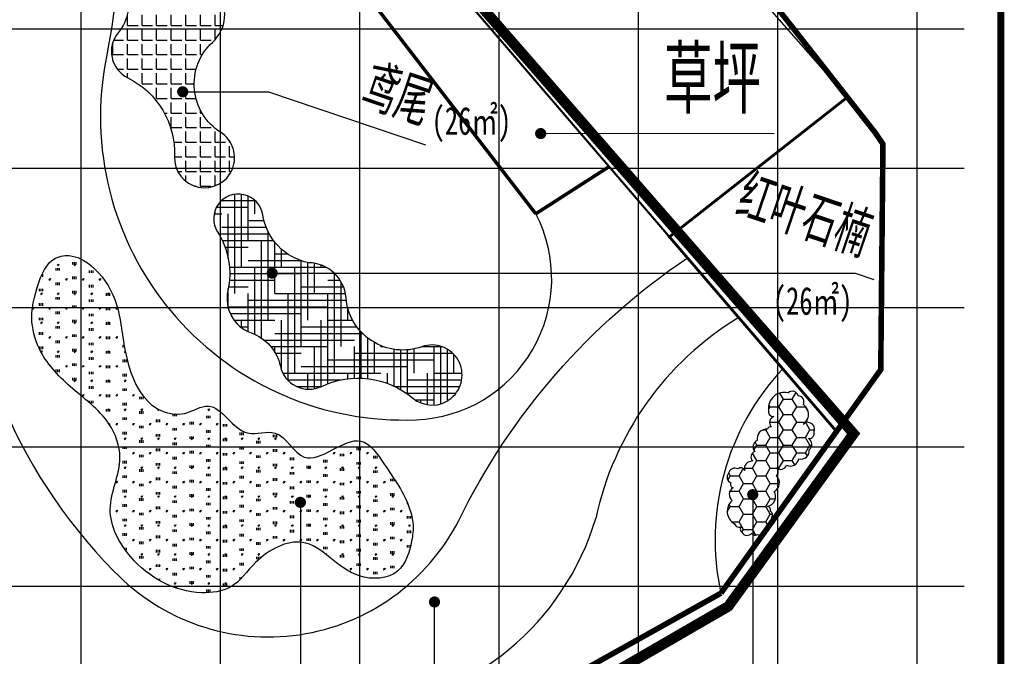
# Model space of a CAD drawing. Header units: millimetres. Extents: x -64078 to -62795, y 13127 to 13405.
# Tile 31 of 51: x -63385 to -63244, y 13224 to 13315. Entities that reach past the tile are written whole.
import ezdxf

# ---------------------------------------------------------------- set-up
doc = ezdxf.new("R2010")
doc.units = ezdxf.units.MM
doc.header["$LTSCALE"] = 1000
doc.header["$MEASUREMENT"] = 0
doc.linetypes.add('ACAD_ISO02W100', pattern=[15, 12, -3])
doc.linetypes.add('DASH', pattern=[0.35, 0.25, -0.1])
for name, color, linetype in [('DIM_LEAD', 3, 'Continuous'), ('DIM_SYMB', 3, 'Continuous'), ('dixing', 251, 'ACAD_ISO02W100'), ('DLSS', 4, 'Continuous'), ('PUB_TEXT', 7, 'Continuous'), ('SYN_TK', 7, 'Continuous'), ('填充', 251, 'Continuous'), ('文字', 6, 'Continuous'), ('方格网', 252, 'Continuous'), ('灌木线', 81, 'Continuous')]:
    doc.layers.add(name, color=color, linetype=linetype)
doc.styles.add('_TCH_DIM', font='SIMPLEX', dxfattribs={"bigfont": 'GBCBIG'})
doc.styles.add('_TCH_DYN', font='SimSun.ttf')

msp = doc.modelspace()

# ---------------------------------------------------------------- hatches: boundary and pattern name
at = {"layer": '填充', "ltscale": 60}
h = msp.add_hatch(dxfattribs=at)
h.set_pattern_fill('HOUND', color=98, scale=1.99999999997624, angle=18.69684830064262)
h.set_pattern_definition([(360, (-66343.26315402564, 12932.88649473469), (3.809999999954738, 0.9524999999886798), [15.23999999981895, -7.619999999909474]), (90, (-66343.26315402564, 12932.88649473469), (-0.9524999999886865, -3.809999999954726), [15.2399999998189, -7.619999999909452])])
edge = h.paths.add_edge_path()
edge.add_arc((-63400.79192062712, 13293.45351781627), 6.076702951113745, 149.8794801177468, 366.202847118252)
edge.add_arc((-63455.06899878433, 13299.13709812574), 60.52732160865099, 355.2359026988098, 376.8361762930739)
edge.add_arc((-63371.11173329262, 13318.71874116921), 26.10501278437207, 149.4039102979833, 184.505646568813, ccw=False)
edge.add_arc((-63401.43869414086, 13339.87657208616), 11.12081740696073, 314.947322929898, 394.4654251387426)
edge.add_arc((-63396.13798894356, 13338.95020608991), 8.190628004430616, 61.81933771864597, 114.5344294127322)
edge.add_arc((-63398.46983360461, 13361.53353935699), 15.16994989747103, 241.53340717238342, 265.95824054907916, ccw=False)
edge.add_arc((-63409.32642235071, 13341.51035783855), 7.607084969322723, 61.53340717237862, 137.4900959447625)
edge.add_arc((-63411.99750683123, 13343.9588053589), 3.983607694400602, 137.490095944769, 250.3038220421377)
edge.add_arc((-63415.75053047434, 13330.2988631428), 10.19835242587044, 5.827550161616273, 76.32856646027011, ccw=False)
edge.add_arc((-62855.74088613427, 13321.60650494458), 549.950039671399, 178.9864652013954, 180.5519028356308)
edge.add_arc((-56935.94414361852, 13967.52024384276), 6502.412563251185, 185.7477590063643, 185.8319142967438)
edge.add_arc((-63467.24536707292, 13309.73781812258), 62.6120440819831, 347.79680889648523, 357.3172761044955, ccw=False)
edge = h.paths.add_edge_path()
edge.add_arc((-63342.09141415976, 13288.39086756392), 8.34062937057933, 188.9968959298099, 258.6369687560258, ccw=False)
edge.add_arc((-63353.8269244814, 13286.53279705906), 3.54106362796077, 8.996895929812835, 212.5565733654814)
edge.add_arc((-63366.20478746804, 13278.6300357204), 11.14447786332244, -12.664906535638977, 32.556573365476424, ccw=False)
edge.add_arc((-63350.26136462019, 13275.04729003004), 5.196537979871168, 167.3350934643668, 250.3925159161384)
edge.add_arc((-63354.20681511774, 13263.9717559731), 6.560759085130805, 12.282290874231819, 70.39251591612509, ccw=False)
edge.add_arc((-63343.68795022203, 13266.26183389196), 4.204508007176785, 192.2822908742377, 295.6613471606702)
edge.add_arc((-63336.63386003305, 13251.57917679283), 12.08477091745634, 49.74967715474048, 115.66134716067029, ccw=False)
edge.add_arc((-63326.03826261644, 13264.0950589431), 4.313826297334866, 229.7496771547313, 469.6629355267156)
edge.add_arc((-63330.23773933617, 13275.84769283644), 8.166558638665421, 184.6085586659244, 289.6629355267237, ccw=False)
edge.add_arc((-63343.82197086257, 13274.75268918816), 5.461734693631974, 4.608558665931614, 89.08471724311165)
h = msp.add_hatch(dxfattribs=at)
h.set_pattern_fill('ANGLE', color=98, scale=0.5999999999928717, angle=18.69684830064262)
h.set_pattern_definition([(360, (-66343.26315402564, 12932.88649473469), (9.095999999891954e-16, 2.095499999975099), [1.523999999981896, -0.5714999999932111]), (90, (-66343.26315402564, 12932.88649473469), (-2.095499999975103, 1.023199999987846e-15), [1.52399999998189, -0.5714999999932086])])
edge = h.paths.add_edge_path()
edge.add_ellipse((-63412.78981062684, 13327.57605792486), major_axis=(0.3738863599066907, 1.529799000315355), ratio=0.9413172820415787, start_angle=245.6273398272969, end_angle=355.6273398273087)
edge = h.paths.add_edge_path()
edge.add_ellipse((-63411.58185959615, 13324.63590359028), major_axis=(0.4742765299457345, 1.940556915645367), ratio=0.9413172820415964, start_angle=266.0896896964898, end_angle=376.0896896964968)
edge = h.paths.add_edge_path()
edge.add_ellipse((-63410.66197721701, 13321.8714972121), major_axis=(0.5594339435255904, 2.288988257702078), ratio=0.9413172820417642, start_angle=241.5438248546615, end_angle=351.5438248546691)
edge = h.paths.add_edge_path()
edge.add_ellipse((-63410.60189102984, 13318.66529773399), major_axis=(0.5492896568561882, 2.247481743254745), ratio=0.9413172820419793, start_angle=218.727989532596, end_angle=328.7279895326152)
edge = h.paths.add_edge_path()
edge.add_ellipse((-63410.36964774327, 13316.69526061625), major_axis=(0.169263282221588, 0.6925601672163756), ratio=0.9413172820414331, start_angle=164.3157328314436, end_angle=274.3157328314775)
edge = h.paths.add_edge_path()
edge.add_ellipse((-63411.66428136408, 13316.30052390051), major_axis=(0.2477978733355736, 1.013893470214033), ratio=0.9413172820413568, start_angle=160.2424555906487, end_angle=270.2424555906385)
edge = h.paths.add_edge_path()
edge.add_ellipse((-63413.46958937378, 13315.31547372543), major_axis=(0.3144805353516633, 1.286733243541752), ratio=0.9413172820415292, start_angle=177.721611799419, end_angle=287.7216117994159)
edge = h.paths.add_edge_path()
edge.add_ellipse((-63415.4876899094, 13313.88289819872), major_axis=(0.4169147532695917, 1.705854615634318), ratio=0.9413172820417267, start_angle=178.1554839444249, end_angle=288.1554839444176)
edge = h.paths.add_edge_path()
edge.add_ellipse((-63417.41551562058, 13310.63853284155), major_axis=(0.5136224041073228, 2.10154508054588), ratio=0.9413172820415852, start_angle=218.9870723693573, end_angle=328.9870723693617)
edge = h.paths.add_edge_path()
edge.add_ellipse((-63417.89479010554, 13305.82963669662), major_axis=(0.7524789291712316, 3.078853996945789), ratio=0.9413172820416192, start_angle=238.2984765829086, end_angle=348.2984765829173)
edge = h.paths.add_edge_path()
edge.add_ellipse((-63417.4629263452, 13302.3503720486), major_axis=(0.5027258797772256, 2.056960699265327), ratio=0.94131728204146, start_angle=209.5647737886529, end_angle=319.564773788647)
edge = h.paths.add_edge_path()
edge.add_ellipse((-63417.7880550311, 13300.26698953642), major_axis=(0.2120790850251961, 0.8677459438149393), ratio=0.9413172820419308, start_angle=176.8681041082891, end_angle=286.8681041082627)
edge = h.paths.add_edge_path()
edge.add_ellipse((-63419.79534901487, 13296.66966938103), major_axis=(0.7774998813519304, 3.181230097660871), ratio=0.9413172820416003, start_angle=230.0876845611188, end_angle=340.0876845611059)
edge = h.paths.add_edge_path()
edge.add_ellipse((-63419.80410584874, 13293.24305443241), major_axis=(0.4898099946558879, 2.004113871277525), ratio=0.9413172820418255, start_angle=196.5809610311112, end_angle=306.5809610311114)
edge = h.paths.add_edge_path()
edge.add_ellipse((-63420.38450234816, 13292.36043162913), major_axis=(0.3269061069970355, 1.337573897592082), ratio=0.9413172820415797, start_angle=114.4984994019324, end_angle=224.4984994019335)
edge = h.paths.add_edge_path()
edge.add_ellipse((-63421.52264164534, 13293.53174541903), major_axis=(0.3454044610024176, 1.413262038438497), ratio=0.941317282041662, start_angle=78.57661793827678, end_angle=188.576617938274)
edge = h.paths.add_edge_path()
edge.add_ellipse((-63422.56706835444, 13294.43911833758), major_axis=(0.08674468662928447, 0.3549258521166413), ratio=0.9413172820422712, start_angle=50.9306925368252, end_angle=160.9306925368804)
edge = h.paths.add_edge_path()
edge.add_ellipse((-63421.79076783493, 13296.16229064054), major_axis=(0.4161789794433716, 1.702844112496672), ratio=0.9413172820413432, start_angle=48.22881473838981, end_angle=158.2288147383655)
edge = h.paths.add_edge_path()
edge.add_ellipse((-63421.05306873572, 13299.52026153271), major_axis=(0.6118931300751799, 2.503631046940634), ratio=0.9413172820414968, start_angle=41.7037123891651, end_angle=151.7037123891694)
edge = h.paths.add_edge_path()
edge.add_ellipse((-63421.30461659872, 13303.8180648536), major_axis=(0.5275795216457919, 2.158652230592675), ratio=0.9413172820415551, start_angle=60.38731594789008, end_angle=170.3873159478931)
edge = h.paths.add_edge_path()
edge.add_ellipse((-63422.33186767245, 13307.20522824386), major_axis=(0.4625912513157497, 1.892745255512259), ratio=0.9413172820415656, start_angle=69.48377191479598, end_angle=179.4837719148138)
edge = h.paths.add_edge_path()
edge.add_ellipse((-63422.39363867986, 13310.07742717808), major_axis=(0.5544258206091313, 2.268496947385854), ratio=0.9413172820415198, start_angle=43.6446139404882, end_angle=153.6446139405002)
edge = h.paths.add_edge_path()
edge.add_ellipse((-63421.5844948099, 13313.89202746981), major_axis=(0.631649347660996, 2.584465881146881), ratio=0.9413172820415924, start_angle=36.07999103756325, end_angle=146.0799910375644)
edge = h.paths.add_edge_path()
edge.add_ellipse((-63420.78931338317, 13318.1881304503), major_axis=(0.609572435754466, 2.494135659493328), ratio=0.9413172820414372, start_angle=39.48037828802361, end_angle=149.4803782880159)
edge = h.paths.add_edge_path()
edge.add_ellipse((-63420.30672947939, 13321.74396717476), major_axis=(0.4772255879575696, 1.952623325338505), ratio=0.9413172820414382, start_angle=32.14027730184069, end_angle=142.1402773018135)
edge = h.paths.add_edge_path()
edge.add_ellipse((-63419.99183554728, 13323.41098280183), major_axis=(0.2312189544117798, 0.9460589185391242), ratio=0.9413172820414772, start_angle=-20.46658418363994, end_angle=89.53341581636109)
edge = h.paths.add_edge_path()
edge.add_ellipse((-63417.8360609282, 13325.33866877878), major_axis=(0.4819538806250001, 1.971969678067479), ratio=0.941317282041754, start_angle=26.47691091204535, end_angle=136.4769109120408)
edge = h.paths.add_edge_path()
edge.add_ellipse((-63417.84858575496, 13328.38446479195), major_axis=(0.2719278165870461, 1.112623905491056), ratio=0.9413172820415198, start_angle=63.78823478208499, end_angle=173.788234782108)
edge = h.paths.add_edge_path()
edge.add_ellipse((-63417.92639551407, 13329.5972667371), major_axis=(0.2174379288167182, 0.8896722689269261), ratio=0.9413172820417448, start_angle=25.54619304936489, end_angle=135.5461930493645)
edge = h.paths.add_edge_path()
edge.add_ellipse((-63417.59966488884, 13329.89433223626), major_axis=(0.1904771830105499, 0.7793592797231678), ratio=0.9413172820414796, start_angle=-55.00000000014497, end_angle=54.99999999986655)
edge = h.paths.add_edge_path()
edge.add_ellipse((-63416.07578460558, 13328.98041102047), major_axis=(0.35892979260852, 1.468602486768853), ratio=0.9413172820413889, start_angle=-60.71591609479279, end_angle=49.28408390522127)
edge = h.paths.add_edge_path()
edge.add_ellipse((-63413.63354714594, 13328.35391770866), major_axis=(0.3707761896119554, 1.517073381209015), ratio=0.9413172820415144, start_angle=-49.4672881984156, end_angle=60.53271180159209)
edge = h.paths.add_edge_path()
edge.add_arc((-63402.63564160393, 13272.06131311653), 4.352306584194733, 91.8225230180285, 201.8225230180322)
edge.add_arc((-63405.49360337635, 13270.14025313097), 1.220702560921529, 165.619939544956, 275.6199395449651)
edge.add_arc((-63403.79055557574, 13267.12366285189), 2.39871023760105, 131.3112105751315, 241.3112105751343)
edge.add_arc((-63403.13983039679, 13261.75385057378), 3.729874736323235, 118.8938194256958, 228.893819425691)
edge.add_arc((-63406.20823295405, 13255.43899049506), 3.558184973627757, 80.02779998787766, 190.0277999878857)
edge.add_arc((-63410.96298203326, 13253.37720318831), 1.90913260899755, 49.06290093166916, 159.062900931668)
edge.add_arc((-63411.61860337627, 13253.71774171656), 1.178093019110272, 163.1405533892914, 273.1405533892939)
edge.add_arc((-63410.00223295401, 13250.55504043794), 2.520687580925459, 127.9982032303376, 237.9982032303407)
edge.add_arc((-63410.15366550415, 13245.68941695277), 2.974017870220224, 113.4686713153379, 223.4686713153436)
edge.add_arc((-63412.18050061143, 13241.14839305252), 2.498491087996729, 93.01835649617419, 203.0183564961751)
edge.add_arc((-63413.96336678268, 13237.70314929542), 2.521769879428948, 101.8232614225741, 211.8232614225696)
edge.add_arc((-63414.87062834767, 13237.72282165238), 1.829531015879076, 227.5246609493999, 337.5246609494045)
edge.add_arc((-63410.38879216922, 13237.76627917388), 2.888429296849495, 194.9031047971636, 304.9031047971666)
edge.add_arc((-63406.77328075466, 13235.47819923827), 1.964441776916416, 182.3567652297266, 292.3567652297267)
edge.add_arc((-63404.58317082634, 13234.02495441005), 1.487982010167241, 194.1413584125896, 304.1413584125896)
edge.add_arc((-63402.01406089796, 13234.00757789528), 2.116823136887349, 215.000000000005, 325.0000000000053)
edge.add_arc((-63398.83327466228, 13235.34146796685), 2.930144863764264, 240.4120305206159, 350.4120305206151)
edge.add_arc((-63396.85573111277, 13236.155418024), 1.589448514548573, 304.9999999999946, 415.0000000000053)
edge.add_arc((-63398.82413259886, 13238.10988056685), 2.953052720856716, 347.2354504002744, 457.2354504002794)
edge.add_arc((-63400.79052027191, 13242.37904375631), 2.082521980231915, 319.963845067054, 441.8713903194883)
edge.add_arc((-63402.79614181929, 13242.73493346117), 2.863532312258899, 36.56014195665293, 87.35628429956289)
edge.add_arc((-63402.67531376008, 13247.35731964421), 1.761937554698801, 270.3659300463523, 352.1087684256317)
edge.add_arc((-63399.33081714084, 13248.63908930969), 2.208880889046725, 223.6137507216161, 333.6137507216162)
edge.add_arc((-63397.95491990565, 13249.0951742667), 1.559032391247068, 292.7485690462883, 402.7485690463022)
edge.add_arc((-63398.51902983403, 13250.1698816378), 1.709048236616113, 359.4480494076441, 469.4480494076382)
edge.add_arc((-63400.64532246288, 13254.00541802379), 2.715002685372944, 305.0000000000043, 415.0000000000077)
edge.add_arc((-63400.0699199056, 13257.40179560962), 1.529220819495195, 309.945966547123, 419.9459665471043)
edge.add_arc((-63400.9867239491, 13261.59036305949), 3.322538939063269, 300.4269181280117, 410.4269181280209)
edge.add_arc((-63398.00870721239, 13265.80519923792), 1.864650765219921, 242.4877438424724, 352.4877438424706)
edge.add_arc((-63396.02554231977, 13267.67644299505), 2.11929843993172, 266.3608091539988, 376.3608091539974)
edge.add_arc((-63395.73291990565, 13268.91433808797), 1.855092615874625, 339.7881544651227, 449.7881544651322)
edge.add_arc((-63397.16916366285, 13271.21496050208), 1.51031575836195, 342.8424892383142, 452.8424892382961)
edge.add_arc((-63398.62775501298, 13274.58460681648), 2.319188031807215, 306.6288249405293, 416.6288249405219)
edge.add_arc((-63398.05778607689, 13277.64422923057), 1.326179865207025, 302.1507637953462, 412.1507637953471)
edge.add_arc((-63398.13340849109, 13279.84660681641), 1.457875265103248, 307.591669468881, 417.5916694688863)
edge.add_arc((-63398.46381714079, 13280.70282667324), 1.173166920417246, 18.62055346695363, 128.6205534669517)
edge.add_arc((-63399.37452451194, 13279.79701546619), 1.831119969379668, 84.40699167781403, 194.4069916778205)
edge.add_arc((-63400.93525685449, 13277.30714929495), 2.045369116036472, 95.9719678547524, 205.9719678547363)
edge = h.paths.add_edge_path()
edge.add_arc((-63349.42402058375, 13322.90151027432), 8.340629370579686, 137.0106600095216, 206.6507328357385, ccw=False)
edge.add_arc((-63358.11524822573, 13331.00318853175), 3.541063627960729, 317.0106600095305, 520.5703374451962)
edge.add_arc((-63371.96445648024, 13335.88832513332), 11.14447786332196, 295.3488575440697, 340.57033744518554, ccw=False)
edge.add_arc((-63364.96839956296, 13321.12065820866), 5.196537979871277, 115.3488575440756, 198.4062799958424)
edge.add_arc((-63376.12420987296, 13317.40825594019), 6.560759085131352, -39.70394504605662, 18.406279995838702, ccw=False)
edge.add_arc((-63367.84189165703, 13310.53117948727), 4.204508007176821, 140.2960549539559, 243.6751112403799)
edge.add_arc((-63375.0655446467, 13295.93119848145), 12.08477091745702, -2.236558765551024, 63.67511124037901, ccw=False)
edge.add_arc((-63358.67943957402, 13295.29123663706), 4.313826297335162, 177.7634412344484, 417.6766996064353)
edge.add_arc((-63352.00622708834, 13305.83771677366), 8.166558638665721, 132.6223227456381, 237.6766996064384, ccw=False)
edge.add_arc((-63361.23479907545, 13315.8658690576), 5.461734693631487, 312.6223227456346, 397.0984813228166)
h = msp.add_hatch(dxfattribs=at)
h.set_pattern_fill('焦渣矿渣', color=98, scale=0.5999999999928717, angle=18.69684830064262)
h.set_pattern_definition([(360, (-65622.57447824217, 12932.88649473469), (1.199999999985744, 2.078399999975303), [0.2399999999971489, -2.159999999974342]), (300.0000000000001, (-65622.57447824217, 12932.88649473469), (2.39994719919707, -3.048454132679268e-05), [0.2399999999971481, -2.159999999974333]), (239.9999999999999, (-65622.33447824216, 12932.88649473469), (1.199947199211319, -2.078430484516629), [0.2399999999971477, -2.159999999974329]), (270, (-65621.61447824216, 12932.88649473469), (2.399999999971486, -1.199999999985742), [0.3599999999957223, -1.718399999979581]), (270, (-65621.37447824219, 12932.88649473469), (2.399999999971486, -1.199999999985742), [0.3599999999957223, -1.718399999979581]), (270, (-65621.13447824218, 12932.88649473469), (2.399999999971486, -1.199999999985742), [0.3599999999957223, -1.718399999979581])])
edge = h.paths.add_edge_path()
edge.add_spline(control_points=[(-63382.23181867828, 13278.10698243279), (-63382.86611411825, 13276.1728706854), (-63383.97315095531, 13272.79726238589), (-63382.41725436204, 13266.90119418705), (-63377.9536623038, 13262.08051397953), (-63372.40796108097, 13258.26273777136), (-63369.88302343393, 13251.39762516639), (-63373.53031873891, 13244.88995071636), (-63369.02764891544, 13236.26162980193), (-63361.70701966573, 13232.26778732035), (-63354.30818579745, 13233.23375544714), (-63351.31585826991, 13238.08104166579), (-63343.41526973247, 13242.20353197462), (-63338.46605728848, 13234.40214543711), (-63330.39413901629, 13234.93348739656), (-63329.01457230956, 13239.53932111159), (-63328.60909480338, 13242.63388325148), (-63329.63674680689, 13246.63823095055), (-63332.23208497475, 13250.26712667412), (-63336.78734828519, 13257.18211374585), (-63344.21903718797, 13249.12006775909), (-63347.68321415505, 13257.01006425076), (-63353.83064637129, 13254.40129853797), (-63356.93880986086, 13261.25473124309), (-63361.58769482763, 13258.00385710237), (-63367.62237362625, 13259.36167050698), (-63370.44751846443, 13266.99039963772), (-63370.76924821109, 13274.57108418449), (-63374.08026390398, 13279.50693057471), (-63377.64367359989, 13281.54548719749), (-63380.86312768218, 13280.88378796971), (-63381.7255061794, 13279.13419117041), (-63382.23181867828, 13278.10698243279)], knot_values=[0, 0, 0, 0, 1493.99811238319, 2607.477274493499, 4378.197246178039, 6306.95377408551, 7574.722502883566, 9458.039899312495, 11321.39862142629, 14170.17726092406, 15234.19817358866, 16489.69470593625, 18313.91544207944, 20678.72856970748, 22069.42344871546, 23268.87715094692, 23859.42382671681, 24432.30468100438, 26277.44034819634, 27458.09542380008, 29563.84260621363, 30917.91985394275, 31910.72664813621, 33614.82374103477, 34506.86382875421, 35468.72420547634, 37866.31167876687, 39743.39779400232, 41240.03099341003, 42093.41190277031, 42663.09993312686, 43473.17495171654, 43473.17495171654, 43473.17495171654, 43473.17495171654], degree=3, periodic=0)
h = msp.add_hatch(dxfattribs=at)
h.set_pattern_fill('HONEY', color=98, scale=0.7999999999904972, angle=18.69684830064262)
h.set_pattern_definition([(360, (-65622.57447824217, 12932.88649473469), (1.904999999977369, 1.09985199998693), [1.269999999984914, -2.539999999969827]), (119.9999999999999, (-65622.57447824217, 12932.88649473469), (-1.90499977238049, 1.099852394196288), [1.269999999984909, -2.539999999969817]), (59.99999999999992, (-65622.57447824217, 12932.88649473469), (2.275968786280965e-07, 2.199704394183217), [-2.539999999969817, 1.269999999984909])])
edge = h.paths.add_edge_path()
edge.add_arc((-63281.96669094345, 13242.92623476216), 0.6717838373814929, 195.4923410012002, 305.4923410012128)
edge.add_arc((-63281.27437310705, 13241.95088630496), 0.5243003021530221, 125.2080847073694, 235.2080847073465)
edge.add_arc((-63280.81855489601, 13241.9560368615), 0.8716950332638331, 209.9904401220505, 319.9904401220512)
edge.add_arc((-63279.71467641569, 13241.57383512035), 0.4712189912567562, 202.2234671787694, 312.223467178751)
edge.add_arc((-63279.03465037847, 13242.30766428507), 1.142121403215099, 251.4494653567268, 361.4494653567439)
edge.add_arc((-63278.05957058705, 13243.15926169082), 0.8394212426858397, 281.4528116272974, 391.4528116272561)
edge.add_arc((-63277.76982908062, 13244.01782696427), 0.5988642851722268, 315.3913854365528, 425.3913854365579)
edge.add_arc((-63277.94455303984, 13244.77079725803), 0.4725820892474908, 333.8201326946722, 443.8201326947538)
edge.add_arc((-63278.17431342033, 13246.65372997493), 1.440693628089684, 281.2325025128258, 391.2325025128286)
edge.add_arc((-63277.57162615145, 13248.63252465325), 1.383176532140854, 297.0585002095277, 407.0585002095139)
edge.add_arc((-63277.03145793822, 13250.19355996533), 0.6800988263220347, 306.2472387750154, 416.247238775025)
edge.add_arc((-63276.05666258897, 13251.47831356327), 0.9347184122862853, 230.3113603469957, 340.3113603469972)
edge.add_arc((-63274.60341738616, 13252.22970268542), 1.210591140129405, 241.7405274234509, 351.7405274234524)
edge.add_arc((-63273.11817107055, 13253.24263476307), 1.221098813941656, 256.3961333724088, 366.3961333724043)
edge.add_arc((-63272.51318695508, 13254.14019843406), 0.9747915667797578, 308.6271801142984, 418.6271801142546)
edge.add_arc((-63271.9705852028, 13255.75960190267), 0.78791164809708, 267.445226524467, 377.4452265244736)
edge.add_arc((-63272.07928852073, 13256.35706644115), 0.9331386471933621, 337.2234671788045, 447.2234671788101)
edge.add_arc((-63272.28594692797, 13256.8888320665), 0.4729225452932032, 57.82132056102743, 167.8213205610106)
edge.add_arc((-63273.74922923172, 13258.42189419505), 1.748238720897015, 304.9301980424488, 414.9301980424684)
edge.add_arc((-63273.55425688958, 13260.23477570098), 0.895137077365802, 334.7363142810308, 444.7363142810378)
edge.add_arc((-63274.35766485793, 13260.82434031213), 0.9355429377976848, 18.81968886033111, 128.8196888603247)
edge.add_arc((-63275.45783559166, 13259.32305476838), 2.288587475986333, 77.02863977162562, 187.0286397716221)
edge.add_arc((-63277.05423342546, 13258.84338776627), 0.7038908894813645, 163.5248616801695, 273.5248616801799)
edge.add_arc((-63276.65727851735, 13257.275179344), 0.9351133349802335, 112.2234671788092, 222.2234671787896)
edge.add_arc((-63277.49990959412, 13256.28803813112), 0.3888799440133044, 67.28705847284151, 177.2870584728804)
edge.add_arc((-63278.06158318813, 13254.98748466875), 1.330287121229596, 82.51771565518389, 192.5177156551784)
edge.add_arc((-63278.98579210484, 13253.78265307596), 0.9900481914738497, 112.2234671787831, 222.2234671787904)
edge.add_arc((-63279.38605082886, 13252.3025218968), 0.8801784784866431, 112.2234671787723, 222.223467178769)
edge.add_arc((-63280.14242194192, 13250.6581437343), 1.058057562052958, 84.32791452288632, 194.3279145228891)
edge.add_arc((-63281.72696359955, 13250.16775301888), 0.6042834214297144, 22.22346717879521, 132.2234671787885)
edge.add_arc((-63282.58671892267, 13249.83579916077), 0.9018546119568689, 59.79915231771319, 169.7991523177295)
edge.add_arc((-63282.82665912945, 13249.42866815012), 0.8606854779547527, 138.8066901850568, 248.8066901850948)
edge.add_arc((-63282.73786705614, 13248.37353807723), 0.4730643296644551, 147.7181752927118, 257.7181752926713)
edge.add_arc((-63282.26969354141, 13246.95485672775), 1.112799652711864, 120.7402468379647, 230.7402468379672)
edge.add_arc((-63281.62238989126, 13244.54599800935), 2.054398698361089, 131.1375295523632, 241.1375295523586)

# ---------------------------------------------------------------- linework, layer by layer
at = {"color": 252, "linetype": 'DASH', "ltscale": 7000}
msp.add_line((-63311.15068365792, 13287.2367026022), (-63300.68154896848, 13293.97248860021), dxfattribs=at)
at = {"color": 5, "linetype": 'DASH', "ltscale": 7000, "const_width": 0.2999999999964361, "flags": 128}
msp.add_lwpolyline([(-63291.96842921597, 13283.92386974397), (-63372.75730386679, 13378.01656624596), (-63391.49564316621, 13399.46028158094)], dxfattribs=at)
at = {"color": 5, "linetype": 'DASH', "ltscale": 7000, "flags": 128}
msp.add_lwpolyline([(-63266.43733786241, 13303.9702748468), (-63296.03296773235, 13337.76943162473), (-63350.1469544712, 13399.46028158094)], dxfattribs=at)
at = {"color": 1, "linetype": 'DASH', "ltscale": 0.05, "const_width": 1.499999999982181, "flags": 128}
msp.add_lwpolyline([(-63596.39876832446, 13204.8840633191), (-63452.94886250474, 13197.3705853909), (-63358.36271500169, 13210.69976492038), (-63309.58670294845, 13215.80467077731), (-63283.53489022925, 13230.88002049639), (-63265.53385338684, 13255.67486193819), (-63368.46627623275, 13373.77052247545), (-63583.27408294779, 13364.85122649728), (-63596.39876832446, 13364.85122649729)], close=True, dxfattribs=at)
at = {"color": 252, "linetype": 'DASH', "ltscale": 7000, "const_width": 0.4999999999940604, "flags": 128}
for points in [[(-63311.15068365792, 13287.2367026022), (-63364.65502035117, 13356.54272868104), (-63383.30718224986, 13356.72942762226), (-63477.71040107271, 13339.43899594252), (-63609.83841483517, 13338.71183561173)], [(-63311.15068365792, 13287.2367026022), (-63300.68154896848, 13293.97248860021)]]:
    msp.add_lwpolyline(points, dxfattribs=at)
at = {"layer": 'DIM_LEAD', "linetype": 'Continuous'}
for p, q in [((-63361.81361765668, 13304.75075220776, 0.18898), (-63349.50059513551, 13304.75075220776, 0.18898)), ((-63349.50059513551, 13304.75075220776, 0.18898), (-63326.98214489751, 13297.13005789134, 0.18898)), ((-63348.97545481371, 13278.72512271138, 0.18898), (-63265.3343210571, 13278.72512271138, 0.18898)), ((-63265.3343210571, 13278.72512271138, 0.18898), (-63262.65679752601, 13277.81899515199, 0.18898)), ((-63280.01521492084, 13246.92276020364, 0.18898), (-63280.01521492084, 13196.56174168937, 0.18898)), ((-63344.92240586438, 13245.8209717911, 0.18898), (-63344.88845464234, 13184.04601073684, 0.18898))]:
    msp.add_line(p, q, dxfattribs=at)
at = {"layer": 'DIM_LEAD', "linetype": 'Continuous', "const_width": 0.7999999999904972, "elevation": 0.18898}
for points in [[(-63362.19250882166, 13304.87897656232, 1), (-63361.43472649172, 13304.6225278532, 1)], [(-63349.35434597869, 13278.85334706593, 1), (-63348.59656364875, 13278.59689835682, 1)], [(-63279.88699056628, 13247.30165136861, 1), (-63280.14343927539, 13246.54386903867, 1)], [(-63344.79438976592, 13246.19993337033, 1), (-63345.05042196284, 13245.44201021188, 1)]]:
    msp.add_lwpolyline(points, format="xyb", close=True, dxfattribs=at)
at = {"layer": 'DIM_SYMB', "const_width": 0.8000000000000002}
for points in [[(-63310.84434099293, 13298.75584231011, 1), (-63310.04434099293, 13298.75584231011, 1)], [(-63325.68292635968, 13231.11838220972, 1), (-63325.68295821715, 13231.91838220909, 1)]]:
    msp.add_lwpolyline(points, format="xyb", close=True, dxfattribs=at)
at = {"layer": 'DIM_SYMB'}
for points in [[(-63276.95187909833, 13298.72822455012), (-63310.44434099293, 13298.75584231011), (-63310.44434099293, 13298.75584231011)], [(-63309.79901725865, 13195.0314998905), (-63325.68148941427, 13195.03401802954), (-63325.68294228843, 13231.5183822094)]]:
    msp.add_lwpolyline(points, dxfattribs=at)
at = {"layer": 'dixing', "linetype": 'ByBlock', "ltscale": 60, "flags": 128}
for points, elevation in [([(-63383.30718224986, 13356.72942762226, 0.0481621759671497), (-63393.47156504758, 13290.797283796, 0.2032413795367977), (-63371.70113202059, 13235.96658371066, 0.5160407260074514), (-63322.20031974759, 13243.23750368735, -0.1312649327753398), (-63289.38147608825, 13280.91091286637, 1.53813438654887)], -3.5559999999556), ([(-63370.00725600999, 13356.5963019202, -0.0622731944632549), (-63372.98373953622, 13308.50740431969, 0.4773979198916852), (-63328.32442414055, 13257.67402014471, 0.5506851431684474), (-63311.15068365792, 13287.2367026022, -1.828407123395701)], -7.567999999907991)]:
    msp.add_lwpolyline(points, format="xyb", dxfattribs=dict(at, elevation=elevation))
at = {"layer": 'dixing', "linetype": 'ByBlock', "ltscale": 60}
for centre, radius, start, end in [((-63258.89649811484, 13234.19382769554), 44.62071645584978, 121.228668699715, 167.9640542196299), ((-63249.62374735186, 13240.46653813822, -3.124799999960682), 35.79520284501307, 136.7721098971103, 192.4014015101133), ((-63339.93883022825, 13254.77942539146), 39.06673945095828, 276.2095257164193, 343.2160563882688)]:
    msp.add_arc(centre, radius, start, end, dxfattribs=at)
at = {"layer": 'DLSS', "linetype": 'Continuous', "flags": 128}
for points, const_width in [([(-63284.58374163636, 13232.77918837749), (-63261.64179119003, 13264.87525688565), (-63261.33149723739, 13297.24282935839), (-63262.4687157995, 13298.91583980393), (-63294.93260400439, 13340.261831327), (-63343.13770121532, 13399.46028158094)], 0.7999999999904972), ([(-63267.98891448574, 13255.99555397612), (-63291.96842921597, 13283.92386974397), (-63266.43733786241, 13303.9702748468)], 0.3999999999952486)]:
    msp.add_lwpolyline(points, dxfattribs=dict(at, const_width=const_width))
at = {"layer": 'DLSS', "linetype": 'Continuous', "const_width": 0.7999999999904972, "flags": 128}
msp.add_lwpolyline([(-63284.58374163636, 13232.77918837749), (-63310.45621646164, 13218.32680233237), (-63343.44032430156, 13214.99348116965), (-63418.14170364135, 13204.78133936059, -0.4545908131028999), (-63445.3924174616, 13228.56017153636), (-63445.39241746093, 13335.45262339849)], format="xyb", dxfattribs=at)
at = {"layer": 'SYN_TK', "color": 7, "const_width": 1}
msp.add_lwpolyline([(-63624.4142374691, 13404.19355874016), (-63244.4142374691, 13404.19355874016), (-63244.4142374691, 13127.19355874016), (-63624.4142374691, 13127.19355874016)], close=True, dxfattribs=at)
at = {"layer": '方格网'}
for p, q in [((-63376.39876832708, 13173.77052247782), (-63376.39876832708, 13380.85397842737)), ((-63356.39876832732, 13173.77052247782), (-63356.39876832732, 13380.85397842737)), ((-63336.39876832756, 13173.77052247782), (-63336.39876832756, 13380.85397842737)), ((-63316.39876832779, 13173.77052247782), (-63316.39876832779, 13380.85397842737)), ((-63296.39876832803, 13173.77052247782), (-63296.39876832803, 13380.85397842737)), ((-63276.39876832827, 13173.77052247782), (-63276.39876832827, 13380.85397842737)), ((-63256.3987683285, 13173.77052247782), (-63256.3987683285, 13380.85397842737)), ((-63609.83841483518, 13313.77052247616), (-63249.69249968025, 13313.77052247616)), ((-63609.83841483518, 13293.7705224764), (-63249.69249968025, 13293.7705224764)), ((-63609.83841483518, 13273.77052247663), (-63249.69249968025, 13273.77052247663)), ((-63609.83841483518, 13253.77052247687), (-63249.69249968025, 13253.77052247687)), ((-63609.83841483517, 13233.77052247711), (-63249.69249968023, 13233.77052247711))]:
    msp.add_line(p, q, dxfattribs=at)
at = {"layer": '方格网', "linetype": 'Continuous'}
msp.add_circle((-63356.29976805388, 13246.18457128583, 0.1889800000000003), 0.004799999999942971, dxfattribs=at)
at = {"layer": '灌木线', "color": 3, "ltscale": 200, "elevation": 0.18898}
for points in [[(-63356.87851993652, 13319.16031558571, -0.3135730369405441), (-63355.52502896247, 13328.58867081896, 1.230057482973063), (-63361.45465029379, 13332.1811212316, -0.1999171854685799), (-63367.19318630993, 13325.81686209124, 0.3791526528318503), (-63369.89908998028, 13319.47983555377, -0.2591307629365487), (-63371.07665331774, 13313.21710662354, 0.4843831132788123), (-63369.70642519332, 13306.76270469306, -0.2957943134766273), (-63362.98997967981, 13295.45958544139, 1.730537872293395), (-63356.37285370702, 13298.93661164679, -0.4934404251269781), (-63357.53631603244, 13311.84694270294, 0.3862497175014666)], [(-63343.73472501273, 13280.21372700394, -0.3135730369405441), (-63350.32942721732, 13287.08655197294, 1.230057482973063), (-63356.81154717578, 13284.62723703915, -0.1999171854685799), (-63355.33146571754, 13276.18662397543, 0.3791526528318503), (-63352.00519087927, 13270.15208043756, -0.2591307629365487), (-63347.79622280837, 13265.36741567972, 0.4843831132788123), (-63341.86718339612, 13262.47201915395, -0.2957943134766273), (-63328.82554778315, 13260.80262234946, 1.730537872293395), (-63327.48980543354, 13268.15733918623, -0.4934404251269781), (-63338.37789457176, 13275.19152765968, 0.3862497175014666)]]:
    msp.add_lwpolyline(points, format="xyb", close=True, dxfattribs=at)
at = {"layer": '灌木线', "color": 3, "ltscale": 200}
msp.add_lwpolyline([(-63282.61406629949, 13242.74679487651, 0.5205670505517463), (-63282.61406629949, 13242.74679487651, 0.5205670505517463), (-63281.57665719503, 13242.3792729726, 0.5205670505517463), (-63281.57353765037, 13241.52031530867, 0.5205670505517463), (-63280.15089125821, 13241.39561068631, 0.5205670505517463), (-63279.39800596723, 13241.22488359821, 0.5205670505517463), (-63277.89289442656, 13242.33655452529, 0.5205670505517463), (-63277.34348533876, 13243.59726847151, 0.5205670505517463), (-63277.52045151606, 13244.56229850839, 0.5205670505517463), (-63277.89367956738, 13245.24063310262, 0.5205670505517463), (-63276.94241914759, 13247.40074713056, 0.5205670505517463), (-63276.62933537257, 13249.64507855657, 0.5205670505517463), (-63276.65358802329, 13250.75902326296, 0.5205670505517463), (-63275.17659027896, 13251.16339890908, 0.5205670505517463), (-63273.40538292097, 13252.05579371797, 0.5205670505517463), (-63271.90467306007, 13253.3786674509, 0.5205670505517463), (-63272.00570591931, 13254.97247338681, 0.5205670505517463), (-63271.21891435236, 13255.99581303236, 0.5205670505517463), (-63272.03408665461, 13257.28910964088, 0.5205670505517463), (-63272.74822609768, 13256.98860031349, 0.5205670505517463), (-63272.74473678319, 13259.85274483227, 0.5205670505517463), (-63273.47213748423, 13261.12613802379, 0.5205670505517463), (-63274.94413013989, 13261.55324295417, 0.5205670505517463), (-63277.72922458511, 13259.04301070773, 0.5205670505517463), (-63277.01095705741, 13258.14082848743, 0.5205670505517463), (-63277.34975744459, 13256.64676078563, 0.5205670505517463), (-63277.88835368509, 13256.30644462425, 0.5205670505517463), (-63279.36024810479, 13254.69915628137, 0.5205670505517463), (-63279.71895190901, 13253.11731697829, 0.5205670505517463), (-63280.03784887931, 13251.71102087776, 0.5205670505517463), (-63281.16756891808, 13250.39630507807, 0.5205670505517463), (-63282.1330565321, 13250.61524266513, 0.5205670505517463), (-63283.47431790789, 13249.99551698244, 0.5205670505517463), (-63283.13781044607, 13248.62619425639, 0.5205670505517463), (-63282.83849750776, 13247.91130072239, 0.5205670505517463), (-63282.97391449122, 13246.09323272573, 0.5205670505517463), (-63282.61406629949, 13242.74679487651)], format="xyb", close=True, dxfattribs=at)
msp.add_spline([(-63382.23181867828, 13278.10698243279, 0.1889800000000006), (-63383.46707068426, 13272.26004834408, 0.1889800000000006), (-63382.40491751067, 13267.93463458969, 0.1889800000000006), (-63377.94000667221, 13262.43629314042, 0.1889800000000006), (-63372.39085782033, 13257.07638876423, 0.1889800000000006), (-63370.81350161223, 13252.25687134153, 0.1889800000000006), (-63372.20997625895, 13244.85416851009, 0.1889800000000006), (-63369.26956005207, 13238.00525296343, 0.1889800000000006), (-63359.10448636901, 13232.85550415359, 0.1889800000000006), (-63354.92857556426, 13233.67770667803, 0.1889800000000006), (-63351.35344684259, 13237.20457487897, 0.1889800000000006), (-63344.6478545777, 13240.08199265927, 0.1889800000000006), (-63336.49701291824, 13235.28186367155, 0.1889800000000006), (-63330.97513176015, 13235.95517223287, 0.1889800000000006), (-63328.96115241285, 13240.30981505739, 0.1889800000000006), (-63328.75989212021, 13242.66341237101, 0.1889800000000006), (-63329.25370025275, 13244.90109713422, 0.1889800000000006), (-63332.89865140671, 13251.31878684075, 0.1889800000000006), (-63336.26890359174, 13254.62704056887, 0.1889800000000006), (-63344.3674377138, 13252.31176861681, 0.1889800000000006), (-63348.54203424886, 13255.76273179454, 0.1889800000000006), (-63352.51314879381, 13255.79264099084, 0.1889800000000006), (-63358.13488064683, 13259.64741483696, 0.1889800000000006), (-63361.5448949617, 13258.59690512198, 0.1889800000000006), (-63365.34213727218, 13259.21638634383, 0.1889800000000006), (-63370.07778925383, 13267.55595536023, 0.1889800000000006), (-63371.55028330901, 13274.91849553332, 0.1889800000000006), (-63375.00081661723, 13279.81057022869, 0.1889800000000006), (-63378.10311123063, 13281.23461789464, 0.1889800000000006), (-63380.32447895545, 13280.72644798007, 0.1889800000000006), (-63382.23181867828, 13278.10698243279, 0.1889800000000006)], degree=3, dxfattribs=at)

# ---------------------------------------------------------------- texts
at = {"layer": 'PUB_TEXT', "style": '_TCH_DIM'}
msp.add_text('草坪', height=9.645390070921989, dxfattribs=at).set_placement((-63292.73517892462, 13301.58211338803))
at = {"layer": 'PUB_TEXT', "linetype": 'Continuous', "style": '_TCH_DIM'}
for s, p in [('鸢尾', (-63336.69219725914, 13302.63312945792, 0.18898)), ('红叶石楠', (-63282.87860190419, 13286.8794540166, 0.18898))]:
    msp.add_text(s, height=6.751773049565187, rotation=341.3031517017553, dxfattribs=at).set_placement(p)
at = {"layer": '文字', "linetype": 'Continuous', "style": '_TCH_DYN', "width": 0.7}
for p in [(-63326.09471297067, 13298.57916318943, -0.0311439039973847), (-63277.13198206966, 13272.74212359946, -0.0311439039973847)]:
    msp.add_text('(26㎡)', height=3.993599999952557, dxfattribs=at).set_placement(p)

doc.saveas('drawing.dxf')
